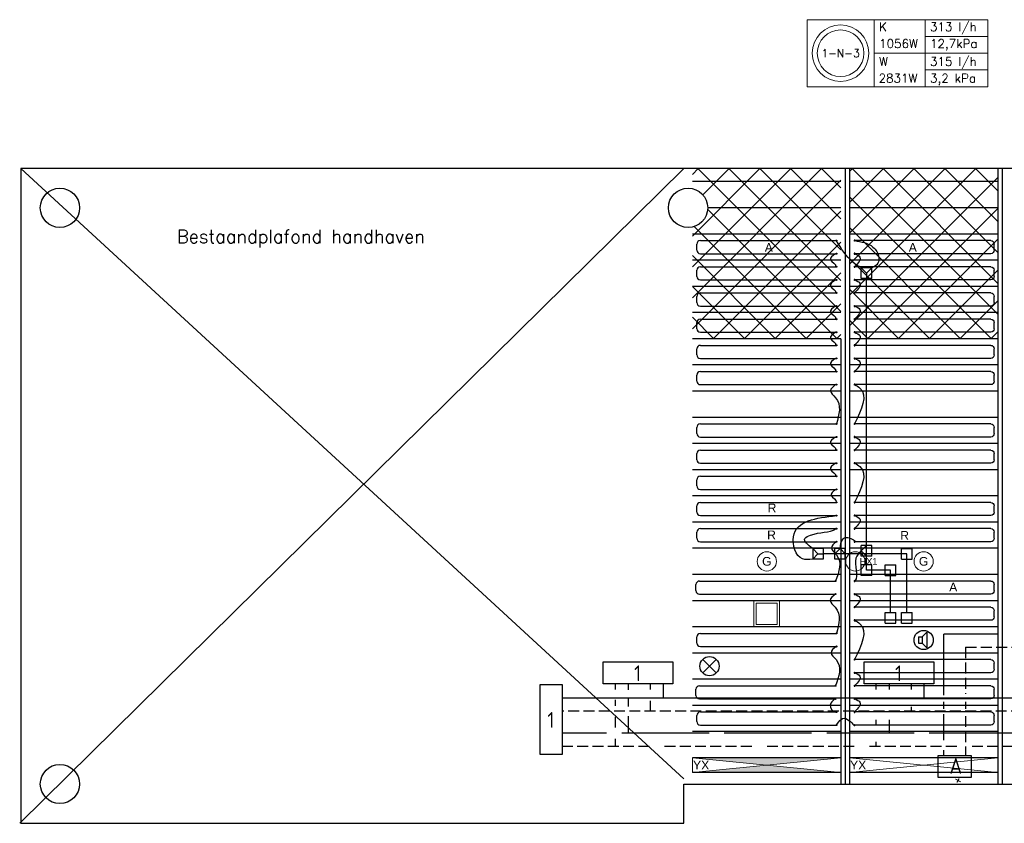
# Model space of a CAD drawing. Extents: x 7383 to 861143, y -570072 to -203000.
# Tile 8 of 30: x 421182 to 432468, y -257718 to -248513. Entities that reach past the tile are written whole.
import ezdxf
from ezdxf.enums import TextEntityAlignment as Align

# ---------------------------------------------------------------- set-up
doc = ezdxf.new("R2010")
doc.units = 0
doc.header["$LTSCALE"] = 25
for name, pattern in [('2322105', [47, 40, -7]), ('2322106', [47, 5, -2, 5, -2, 5, -2, 5, -2, 5, -2, 5, -7]), ('2322107', [2000, 1000, 1000]), ('2322108', [7, 5, -2])]:
    doc.linetypes.add(name, pattern=pattern)
for name, color, linetype in [('000Vermogens2', 7, 'CONTINUOUS'), ('52', 3, 'CONTINUOUS'), ('60', 7, 'CONTINUOUS'), ('KP-bandraster', 5, 'CONTINUOUS'), ('KP-koppelingen', 6, 'CONTINUOUS'), ('KP-leidingen(aanvoer)', 5, 'CONTINUOUS'), ('KP-leidingen(retour)', 1, 'CONTINUOUS'), ('KP-lucht centreline', 2, 'CONTINUOUS'), ('KP-Melders', 3, 'CONTINUOUS'), ('KP-onderlegger', 9, 'CONTINUOUS'), ('KP-Oppervlak', 3, 'CONTINUOUS'), ('KP-panelen', 1, 'CONTINUOUS'), ('KP-registers', 4, 'CONTINUOUS'), ('KP-slangen', 7, 'CONTINUOUS'), ('KP-tekst', 7, 'CONTINUOUS'), ('SYM-W', 7, 'CONTINUOUS'), ('WB561---_ATT', 7, 'CONTINUOUS'), ('WL5501--', 130, 'CONTINUOUS'), ('WL5501--_GKW-A', 4, 'CONTINUOUS'), ('WL5502--', 130, 'CONTINUOUS'), ('WL561---_AANVOER', 10, 'CONTINUOUS'), ('WL561---_RETOUR', 10, 'CONTINUOUS')]:
    doc.layers.add(name, color=color, linetype=linetype)
for name, color, linetype, lineweight in [('KP-Aluminium', 8, 'CONTINUOUS', 18), ('KP-Lucht retour', 3, 'CONTINUOUS', 18), ('KP-Verlichting', 2, 'CONTINUOUS', 18)]:
    doc.layers.add(name, color=color, linetype=linetype, lineweight=lineweight)
doc.styles.add('arial', font='ARIAL.TTF')
doc.styles.add('ISO', font='ISO.SHX')
doc.styles.add('VERWOL-1', font='ROMANS.SHX')

# ---------------------------------------------------------------- blocks, each defined once
blk = doc.blocks.new('Register A')
at = {"layer": 'KP-registers', "linetype": 'Continuous'}
for p, q in [((50, 115), (50, 185)), ((90, 225), (1644, 225)), ((90, 75), (1644, 75))]:
    blk.add_line(p, q, dxfattribs=at)
for centre in [(1650, 225), (1650, 75)]:
    blk.add_circle(centre, 6, dxfattribs=at)
for centre, start, end in [((90, 185), 90, 180), ((90, 115), 180, 270)]:
    blk.add_arc(centre, 40, start, end, dxfattribs=at)
blk = doc.blocks.new('A$C3C0C6C1A')
at = {"layer": '60', "color": 2, "linetype": 'Continuous'}
blk.add_lwpolyline([(10065, -6274), (10445, -6274), (10445, -6524), (10065, -6524)], close=True, dxfattribs=at)
at = {"layer": 'SYM-W', "color": 2, "linetype": 'Continuous'}
for points in [[(7027, -5452), (6227, -5452), (6227, -5202), (7027, -5202)], [(10018, -5452), (9218, -5452), (9218, -5202), (10018, -5202)], [(5755, -5461), (5755, -6261), (5505, -6261), (5505, -5461)]]:
    blk.add_lwpolyline(points, close=True, dxfattribs=at)
at = {"layer": 'WL5501--', "linetype": '2322105'}
for p, q in [((10132, -5581), (10132, -4884)), ((22505, -4884), (10132, -4884)), ((6517, -5522), (6517, -5452)), ((9508, -5516), (9508, -5452)), ((6517, -5711), (6517, -5622)), ((10132, -5737), (10132, -5659)), ((6517, -6016), (6517, -5821)), ((9508, -6016), (9508, -5866)), ((10132, -6098), (10132, -5800)), ((14490, -6016), (5755, -6016)), ((10132, -6275), (10132, -6214))]:
    blk.add_line(p, q, dxfattribs=at)
at = {"layer": 'WL5502--', "linetype": '2322106'}
for p, q in [((10381, -5034), (10381, -5566)), ((10381, -5034), (22197, -5034)), ((6367, -5517), (6367, -5452)), ((9358, -5516), (9358, -5452)), ((6367, -5706), (6367, -5637)), ((10381, -5659), (10381, -5737)), ((6367, -5951), (6367, -5831)), ((9358, -5916), (9358, -5866)), ((10381, -5821), (10381, -6275)), ((6367, -6166), (6367, -6082)), ((5755, -6166), (14986, -6166)), ((9358, -6166), (9358, -6116))]:
    blk.add_line(p, q, dxfattribs=at)
at = {"layer": 'WL561---_AANVOER', "linetype": '2322107'}
for p, q in [((6917, -5616), (6917, -5452)), ((9908, -5616), (9908, -5452)), ((17496, -5616), (5757, -5616))]:
    blk.add_line(p, q, dxfattribs=at)
at = {"layer": 'WL561---_RETOUR', "linetype": '2322108'}
for p, q in [((6767, -5452), (6767, -5517)), ((9758, -5452), (9758, -5516)), ((6767, -5646), (6767, -5766)), ((9758, -5716), (9758, -5766)), ((28877, -5766), (5755, -5766))]:
    blk.add_line(p, q, dxfattribs=at)
at = {"layer": '52', "color": 7, "style": 'ISO', "width": 0.75}
blk.add_text('+', height=150, rotation=61.3721, dxfattribs=at).set_placement((10330, -6618))
at = {"layer": '60', "color": 1, "linetype": 'Continuous', "style": 'ISO'}
for p in [(6581, -5421), (9572, -5422), (5588, -5956)]:
    blk.add_text('1', height=180, dxfattribs=at).set_placement(p)
at = {"layer": 'WL5501--_GKW-A', "color": 7, "linetype": 'Continuous', "style": 'ISO'}
blk.add_text('A', height=180, dxfattribs=at).set_placement((10196, -6483))

msp = doc.modelspace()

# ---------------------------------------------------------------- hatches: boundary and pattern name
at = {"layer": 'KP-Aluminium', "linetype": 'Continuous'}
h = msp.add_hatch(dxfattribs=at)
h.set_pattern_fill('ANSI37', color=256, scale=2000)
h.set_pattern_definition([(45, (232912.9, -13162.46), (-176.7767, 176.7767), []), (135, (232912.9, -13162.46), (-176.7767, -176.7767), [])])
h.paths.add_polyline_path([(430593.1, -250218.2), (428893.1, -250218.2), (428893.1, -250368.2), (430593.1, -250368.2)])
h.paths.add_polyline_path([(430593.1, -250368.2), (428893.1, -250368.2), (428893.1, -250448.8, -0.3500011), (429068.1, -250668.2), (430593.1, -250668.2)])
h.paths.add_polyline_path([(430593.1, -250668.2), (429068.1, -250668.2, -0.3500011), (428893.1, -250887.6), (428893.1, -250968.2), (430593.1, -250968.2)])
h.paths.add_polyline_path([(430593.1, -250968.2), (428893.1, -250968.2), (428893.1, -251268.2), (430593.1, -251268.2)])
h.paths.add_polyline_path([(430593.1, -251268.2), (428893.1, -251268.2), (428893.1, -251568.2), (430593.1, -251568.2)])
h.paths.add_polyline_path([(430593.1, -251568.2), (428893.1, -251568.2), (428893.1, -251868.2), (430593.1, -251868.2)])
h.paths.add_polyline_path([(430593.1, -251868.2), (428893.1, -251868.2), (428893.1, -252168.2), (430593.1, -252168.2)])
h = msp.add_hatch(dxfattribs=at)
h.set_pattern_fill('ANSI37', color=256, scale=2000)
h.set_pattern_definition([(45, (232912.9, -13162.46), (-176.7767, 176.7767), []), (135, (232912.9, -13162.46), (-176.7767, -176.7767), [])])
h.paths.add_polyline_path([(432393.1, -250218.2), (430693.1, -250218.2), (430693.1, -250368.2), (432393.1, -250368.2)])
h.paths.add_polyline_path([(432393.1, -250368.2), (430693.1, -250368.2), (430693.1, -250668.2), (432393.1, -250668.2)])
h.paths.add_polyline_path([(432393.1, -250668.2), (430693.1, -250668.2), (430693.1, -250968.2), (432393.1, -250968.2)])
h.paths.add_polyline_path([(432393.1, -250968.2), (430693.1, -250968.2), (430693.1, -251268.2), (432393.1, -251268.2)])
h.paths.add_polyline_path([(432393.1, -251268.2), (430693.1, -251268.2), (430693.1, -251568.2), (432393.1, -251568.2)])
h.paths.add_polyline_path([(432393.1, -251568.2), (430693.1, -251568.2), (430693.1, -251868.2), (432393.1, -251868.2)])
h.paths.add_polyline_path([(432393.1, -251868.2), (430693.1, -251868.2), (430693.1, -252168.2), (432393.1, -252168.2)])
at = {"layer": 'KP-Verlichting', "linetype": 'Continuous'}
h = msp.add_hatch(color=256, dxfattribs=at)
h.dxf.hatch_style = 1
h.paths.add_polyline_path([(430593.1, -256968.2), (428893.1, -256968.2), (429743.1, -257053.2)])
h.paths.add_polyline_path([(429743.1, -257053.2), (428893.1, -257138.2), (430593.1, -257138.2)])
h.paths.add_polyline_path([(430287.4, -257181.5), (430733.5, -257181.5), (430733.5, -256880), (430287.4, -256880)], flags=9)
h = msp.add_hatch(color=256, dxfattribs=at)
h.dxf.hatch_style = 1
h.paths.add_polyline_path([(429743.1, -257053.2), (428893.1, -257138.2), (430593.1, -257138.2)])
h.paths.add_polyline_path([(430593.1, -256968.2), (428893.1, -256968.2), (429743.1, -257053.2)])
h.paths.add_polyline_path([(430287.4, -257181.5), (430733.5, -257181.5), (430733.5, -256880), (430287.4, -256880)], flags=9)
h = msp.add_hatch(color=256, dxfattribs=at)
h.dxf.hatch_style = 1
h.paths.add_polyline_path([(428893.1, -256968.2), (429743.1, -257053.2), (430593.1, -256968.2)])
h.paths.add_polyline_path([(430593.1, -257138.2), (429743.1, -257053.2), (428893.1, -257138.2)])

# ---------------------------------------------------------------- linework, layer by layer
at = {"layer": '000Vermogens2', "linetype": 'Continuous', "lineweight": 0}
for p, q in [((430207.1, -248513.1), (430207.1, -249280.9)), ((430207.1, -248513.1), (432280, -248513.1)), ((430975, -248513.1), (430975, -249280.9)), ((430975, -248513.1), (430975, -249280.9)), ((431560.2, -248897), (431560.2, -248513.1)), ((432280, -248513.1), (432280, -249280.9)), ((431560.2, -248705.1), (432280, -248705.1)), ((430975, -248897), (432280, -248897)), ((431560.2, -248897), (431560.2, -249280.9)), ((431560.2, -249089), (432280, -249089)), ((430207.1, -249280.9), (432280, -249280.9))]:
    msp.add_line(p, q, dxfattribs=at)
for radius in [324.2, 267.6]:
    msp.add_circle((430591, -248897), radius, dxfattribs=at)
at = {"layer": 'KP-bandraster', "linetype": 'Continuous'}
for p, q in [((430693.1, -250218.2), (430693.1, -257268.2)), ((432393.1, -250218.2), (432393.1, -257268.2)), ((430593.1, -252168.2), (430593.1, -257268.2))]:
    msp.add_line(p, q, dxfattribs=at)
for centre in [(421643.1, -250668.2), (428843.1, -250668.2), (421643.1, -257268.2)]:
    msp.add_circle(centre, 225, dxfattribs=at)
at = {"layer": 'KP-koppelingen', "linetype": 'Continuous'}
for p, q in [((430828.5, -251478.6), (430828.6, -251356.9)), ((430950.2, -251357), (430828.6, -251356.9)), ((430828.6, -251356.9), (430889.4, -251417.8)), ((430889.4, -251417.8), (430889.3, -251478.6)), ((430889.4, -251417.8), (430950.2, -251357)), ((430950.2, -251478.6), (430950.2, -251357)), ((430950.2, -251478.6), (430828.5, -251478.6)), ((430393.3, -254569.9), (430271.6, -254569.9)), ((430271.6, -254569.9), (430271.6, -254691.5)), ((430332.4, -254630.7), (430271.6, -254569.9)), ((430393.3, -254569.9), (430393.2, -254691.6)), ((430524, -254691.6), (430524, -254570)), ((430645.6, -254570), (430524, -254570)), ((430524, -254630.8), (430584.8, -254570)), ((430584.8, -254570), (430645.6, -254630.8)), ((430645.6, -254691.6), (430645.6, -254570)), ((430950.1, -254535.7), (430828.5, -254535.7)), ((430828.6, -254657.4), (430828.5, -254535.7)), ((430889.3, -254535.7), (430828.5, -254596.6)), ((430828.5, -254596.6), (430889.4, -254657.4)), ((430889.4, -254657.4), (430889.3, -254535.7)), ((430950.2, -254657.3), (430950.1, -254535.7)), ((431290, -254691.6), (431290, -254569.9)), ((431290, -254569.9), (431411.6, -254569.9)), ((431411.6, -254691.6), (431411.6, -254569.9)), ((430271.6, -254691.5), (430332.4, -254630.7)), ((430393.2, -254691.6), (430271.6, -254691.5)), ((430332.4, -254630.7), (430393.3, -254630.7)), ((430645.6, -254630.8), (430524, -254630.8)), ((430645.6, -254691.6), (430524, -254691.6)), ((430950.2, -254657.3), (430828.6, -254657.4)), ((431290, -254691.6), (431411.6, -254691.6)), ((430950.2, -254757.1), (430828.5, -254757.1)), ((430828.5, -254878.8), (430828.5, -254757.1)), ((430950.2, -254878.8), (430950.2, -254757.1)), ((431102.8, -254878.8), (431102.8, -254757.1)), ((431102.8, -254757.1), (431224.4, -254757.1)), ((431224.4, -254878.8), (431224.4, -254757.1)), ((430950.2, -254878.8), (430828.5, -254878.8)), ((431102.8, -254878.8), (431224.4, -254878.8)), ((431102.8, -255426.6), (431102.8, -255305)), ((431102.8, -255305), (431224.4, -255305)), ((431224.4, -255426.6), (431224.4, -255305)), ((431290, -255426.6), (431290, -255305)), ((431290, -255305), (431411.6, -255305)), ((431411.6, -255426.6), (431411.6, -255305)), ((431102.8, -255426.6), (431224.4, -255426.6)), ((431290, -255426.6), (431411.6, -255426.6))]:
    msp.add_line(p, q, dxfattribs=at)
at = {"layer": 'KP-leidingen(aanvoer)', "linetype": 'Continuous'}
for p, q in [((430889.3, -254817.9), (430889.3, -251478.6)), ((431163.6, -254817.9), (430889.3, -254817.9)), ((431163.6, -255305), (431163.6, -254817.9))]:
    msp.add_line(p, q, dxfattribs=at)
at = {"layer": 'KP-leidingen(retour)', "linetype": 'Continuous'}
for p, q in [((431350.8, -254630.7), (430393.3, -254630.7)), ((431350.8, -255305), (431350.8, -254630.7))]:
    msp.add_line(p, q, dxfattribs=at)
at = {"layer": 'KP-lucht centreline', "linetype": 'Continuous'}
for p, q in [((430643.1, -250218.2), (430643.1, -257268.2)), ((432443.1, -250218.2), (432443.1, -257268.2))]:
    msp.add_line(p, q, dxfattribs=at)
at = {"layer": 'KP-Lucht retour', "linetype": 'Continuous'}
for p, q in [((429595.6, -255168.5), (429595.2, -255468.5)), ((429891.4, -255168.5), (429595.6, -255168.5)), ((429891.7, -255468.5), (429891.4, -255168.5)), ((429624.3, -255197.7), (429624.1, -255439.3)), ((429624.3, -255197.7), (429862.6, -255197.7)), ((429862.8, -255439.3), (429862.6, -255197.7)), ((429595.2, -255468.5), (429823.2, -255468.5)), ((429624.1, -255439.3), (429862.8, -255439.3)), ((429823.2, -255468.5), (429891.7, -255468.5))]:
    msp.add_line(p, q, dxfattribs=at)
at = {"layer": 'KP-Melders', "linetype": 'Continuous'}
for p, q in [((431483.2, -255583.7), (431526.2, -255583.7)), ((431483.2, -255583.7), (431483.2, -255653.7)), ((431526.2, -255583.7), (431578.3, -255528.4)), ((431526.2, -255583.7), (431526.2, -255653.7)), ((431578.3, -255528.4), (431578.3, -255709.1)), ((431483.2, -255653.7), (431526.2, -255653.7)), ((431483.2, -255653.7), (431526.2, -255653.7)), ((431526.2, -255653.7), (431578.3, -255709.1)), ((429011, -255995.9), (429166.6, -255840.4)), ((429011, -255840.4), (429166.6, -255995.9))]:
    msp.add_line(p, q, dxfattribs=at)
for centre in [(431543.1, -255618.2), (429088.8, -255918.2)]:
    msp.add_circle(centre, 110, dxfattribs=at)
at = {"layer": 'KP-onderlegger', "linetype": 'Continuous'}
for p, q in [((421181.6, -257718.2), (428793.1, -250218.2)), ((421193.1, -250218.2), (428793.1, -257208.1))]:
    msp.add_line(p, q, dxfattribs=at)
at = {"layer": 'KP-Oppervlak', "linetype": 'Continuous'}
for p, q in [((490493.1, -250218.2), (421193.1, -250218.2)), ((421193.1, -250218.2), (421193.1, -257718.2)), ((428793.1, -257718.2), (428793.1, -257268.2)), ((428793.1, -257268.2), (439693.3, -257268.2)), ((421193.1, -257718.2), (428793.1, -257718.2))]:
    msp.add_line(p, q, dxfattribs=at)
at = {"layer": 'KP-panelen', "linetype": 'Continuous'}
for p, q in [((430593.1, -250368.2), (428893.1, -250368.2)), ((432393.1, -250368.2), (430693.1, -250368.2)), ((430593.1, -250668.2), (429068.1, -250668.2)), ((432393.1, -250668.2), (430693.1, -250668.2)), ((430593.1, -250968.2), (428893.1, -250968.2)), ((432393.1, -250968.2), (430693.1, -250968.2)), ((430593.1, -251268.2), (428893.1, -251268.2)), ((432393.1, -251268.2), (430693.1, -251268.2)), ((430593.1, -251568.2), (428893.1, -251568.2)), ((432393.1, -251568.2), (430693.1, -251568.2)), ((430593.1, -251868.2), (428893.1, -251868.2)), ((432393.1, -251868.2), (430693.1, -251868.2)), ((430593.1, -252168.2), (428893.1, -252168.2)), ((432393.1, -252168.2), (430693.1, -252168.2)), ((430593.1, -252468.2), (428893.1, -252468.2)), ((432393.1, -252468.2), (430693.1, -252468.2)), ((430593.1, -252768.2), (428893.1, -252768.2)), ((432393.1, -252768.2), (430693.1, -252768.2)), ((430593.1, -253068.2), (428893.1, -253068.2)), ((432393.1, -253068.2), (430693.1, -253068.2)), ((430593.1, -253368.2), (428893.1, -253368.2)), ((432393.1, -253368.2), (430693.1, -253368.2)), ((430593.1, -253668.2), (428893.1, -253668.2)), ((432393.1, -253668.2), (430693.1, -253668.2)), ((430593.1, -253968.2), (428893.1, -253968.2)), ((432393.1, -253968.2), (430693.1, -253968.2)), ((430593.1, -254268.2), (428893.1, -254268.2)), ((432393.1, -254268.2), (430693.1, -254268.2)), ((430593.1, -254568.2), (428893.1, -254568.2)), ((432393.1, -254568.2), (430693.1, -254568.2)), ((430593.1, -254868.2), (428893.1, -254868.2)), ((432393.1, -254868.2), (430693.1, -254868.2)), ((430593.1, -255168.2), (428893.1, -255168.2)), ((432393.1, -255168.2), (430693.1, -255168.2)), ((430593.1, -255468.2), (428893.1, -255468.2)), ((432393.1, -255468.2), (430693.1, -255468.2)), ((430593.1, -255768.2), (428893.1, -255768.2)), ((432393.1, -255768.2), (430693.1, -255768.2)), ((430593.1, -256068.2), (428893.1, -256068.2)), ((432393.1, -256068.2), (430693.1, -256068.2)), ((430593.1, -256368.2), (428893.1, -256368.2)), ((432393.1, -256368.2), (430693.1, -256368.2)), ((430593.1, -256668.2), (428893.1, -256668.2)), ((432393.1, -256668.2), (430693.1, -256668.2)), ((430593.1, -256968.2), (428893.1, -256968.2)), ((432393.1, -256968.2), (430693.1, -256968.2)), ((430593.1, -257138.2), (428893.1, -257138.2)), ((432393.1, -257138.2), (430693.1, -257138.2))]:
    msp.add_line(p, q, dxfattribs=at)
at = {"layer": 'KP-slangen', "linetype": 'Continuous'}
for points in [[(430828.4, -251356.6), (430731.8, -251290.6), (430545.1, -251044.4)], [(430752.3, -251043.2), (430962, -251116.8), (431029.6, -251235.9), (431020, -251303.5), (430950.7, -251356.6)], [(430533.9, -251193.2), (430476.3, -251264.2), (430533.9, -251343.2), (430531.7, -251347.3)], [(430752.3, -251193.2), (430812.9, -251232.3), (430752.3, -251343.2)], [(430533.9, -251493.2), (430476.3, -251564.2), (430533.9, -251643.2), (430531.7, -251647.3)], [(430752.3, -251493.2), (430812.9, -251532.3), (430752.3, -251643.2)], [(430533.9, -251793.2), (430476.3, -251864.2), (430533.9, -251943.2), (430531.7, -251947.3)], [(430752.3, -251793.2), (430812.9, -251832.3), (430752.3, -251943.2)], [(430533.9, -252093.2), (430476.3, -252164.2), (430533.9, -252243.2), (430531.7, -252247.3)], [(430752.3, -252093.2), (430812.9, -252132.3), (430752.3, -252243.2)], [(430533.9, -252393.2), (430476.3, -252464.2), (430533.9, -252543.2), (430531.7, -252547.3)], [(430752.3, -252393.2), (430812.9, -252432.3), (430752.3, -252543.2)], [(430533.9, -252693.2), (430476.3, -252764.2), (430533.9, -252843.2), (430543.9, -253143.2)], [(430752.3, -252693.2), (430812.9, -252732.3), (430752.3, -253143.2)], [(430533.9, -253293.2), (430476.3, -253364.2), (430533.9, -253443.2), (430531.7, -253447.3)], [(430752.3, -253293.2), (430812.9, -253332.3), (430752.3, -253443.2)], [(430533.9, -253593.2), (430476.3, -253664.2), (430533.9, -253743.2), (430531.7, -253747.3)], [(430752.3, -253593.2), (430812.9, -253632.3), (430752.3, -254043.2)], [(430539.9, -253893.2), (430482.3, -253964.2), (430539.9, -254043.2), (430537.7, -254047.3)], [(430271.6, -254691.5), (430154.6, -254690.3), (430051.3, -254434.9), (430543.9, -254193.2)], [(430752.3, -254193.2), (430812.9, -254232.3), (430752.3, -254343.2)], [(430271.6, -254569.9), (430182.9, -254456.6), (430245.9, -254417.5), (430543.9, -254343.2), (430547.1, -254341.4)], [(430544.2, -254493), (430486.6, -254564), (430544.2, -254643), (430533.9, -254943.2)], [(430584.8, -254570), (430619.5, -254460.9), (430675.2, -254444.8), (430752.3, -254493.2), (430749.8, -254493.2)], [(430828.5, -254596.6), (430766.7, -254682.1), (430752.3, -254943.2), (430750.6, -254945.1)], [(430529.9, -255093.2), (430472.3, -255164.2), (430529.9, -255243.2), (430543.9, -255543.2)], [(430752.3, -255093.2), (430812.9, -255132.3), (430752.3, -255243.2)], [(430752.3, -255393.2), (430812.9, -255432.3), (430752.3, -255843.2)], [(430539.9, -255693.2), (430482.3, -255764.2), (430539.9, -255843.2), (430533.9, -256143.2)], [(430752.3, -255993.2), (430812.9, -256032.3), (430752.3, -256143.2)], [(430529.9, -256293.2), (430472.3, -256364.2), (430529.9, -256443.2), (430539.9, -256443.2)], [(430752.3, -256293.2), (430812.9, -256332.3), (430752.3, -256443.2)], [(430543.9, -256593.2), (430671.6, -256527.4), (430752.3, -256593.2), (430752.2, -256593)]]:
    msp.add_spline(points, degree=3, dxfattribs=at)
at = {"layer": 'KP-Verlichting', "linetype": 'Continuous'}
for p, q in [((428893.1, -257138.2), (430593.1, -256968.2)), ((428893.1, -256968.2), (430593.1, -257138.2)), ((428893.1, -257138.2), (430593.1, -256968.2)), ((428893.1, -256968.2), (430593.1, -257138.2)), ((428893.1, -256968.2), (428893.1, -257138.2)), ((430593.1, -256968.2), (430593.1, -257138.2)), ((430693.1, -257138.2), (432393.1, -256968.2)), ((430693.1, -256968.2), (432393.1, -257138.2))]:
    msp.add_line(p, q, dxfattribs=at)
for centre in [(429746, -254718.2), (430760.6, -254718.2), (431543.1, -254718.2)]:
    msp.add_circle(centre, 110, dxfattribs=at)

# ---------------------------------------------------------------- block references
at = {"layer": 'KP-registers', "linetype": 'Continuous'}
for p in [(428893.9, -251268.2), (428893.9, -251568.2), (428893.9, -251868.2), (428893.9, -252168.2), (428893.9, -252468.2), (428893.9, -252768.2), (428893.9, -253368.2), (428893.9, -253668.2), (428893.9, -253968.2), (428893.9, -254268.2), (428893.9, -254568.2), (428883.9, -255168.2), (428893.9, -255768.2), (428883.9, -256368.2), (428893.9, -256668.2)]:
    msp.add_blockref('Register A', p, dxfattribs=at)
at = {"layer": 'KP-registers', "linetype": 'Continuous', "xscale": -1}
for p in [(432402.3, -251268.2), (432402.3, -251568.2), (432402.3, -251868.2), (432402.3, -252168.2), (432402.3, -252468.2), (432402.3, -252768.2), (432402.3, -253368.2), (432402.3, -253668.2), (432402.3, -254268.2), (432402.3, -254568.2), (432402.3, -255168.2), (432402.3, -255468.2), (432402.3, -256068.2), (432402.3, -256368.2), (432402.3, -256668.2)]:
    msp.add_blockref('Register A', p, dxfattribs=at)
at = {"layer": 'WB561---_ATT', "linetype": 'Continuous'}
msp.add_blockref('A$C3C0C6C1A', (421643.1, -250668.2), dxfattribs=at)

# ---------------------------------------------------------------- texts
at = {"layer": '000Vermogens2', "linetype": 'Continuous', "lineweight": 0, "style": 'VERWOL-1'}
for s, p in [('K', (431032.7, -248645.2)), ('313 l/h', (431616.5, -248645.2)), ('1056W', (431032.7, -248837.1)), ('12,7kPa', (431616.5, -248837.1)), ('W', (431032.7, -249041.5)), ('315 l/h', (431616.5, -249041.5)), ('2831W', (431026.6, -249233.4)), ('3,2 kPa', (431616.5, -249233.4))]:
    msp.add_text(s, height=100, dxfattribs=at).set_placement(p)
for s, height, p in [('1-N-3', 90, (430591, -248897)), ('Bestaandplafond handhaven', 150, (424405.2, -250996.6))]:
    msp.add_text(s, height=height, dxfattribs=at).set_placement(p, align=Align.MIDDLE_CENTER)
at = {"layer": 'KP-tekst', "linetype": 'Continuous', "char_height": 100, "attachment_point": 5, "style": 'arial'}
for s, insert in [('\\A1;A', (429768.7, -251121.9)), ('\\A1;A', (431418.8, -251121.9)), ('\\A1;R', (429805.4, -254105.9)), ('\\A1;R', (429799.7, -254414.3)), ('\\A1;R', (431325.3, -254420)), ('\\A1;A', (431882.7, -255012.8))]:
    msp.add_mtext(s, dxfattribs=dict(at, insert=insert))
at = {"layer": 'KP-Verlichting', "linetype": 'Continuous', "attachment_point": 5, "style": 'arial'}
for s, insert, char_height in [('\\A1;G', (429746, -254718.2), 100), ('\\A1;HX1', (430912.2, -254718.2), 75), ('\\A1;G', (431543.1, -254718.2), 100), ('\\A1;YX', (428992.7, -257051.8), 100), ('\\A1;YX', (430792.7, -257051.8), 100)]:
    msp.add_mtext(s, dxfattribs=dict(at, insert=insert, char_height=char_height))

doc.saveas('drawing.dxf')
